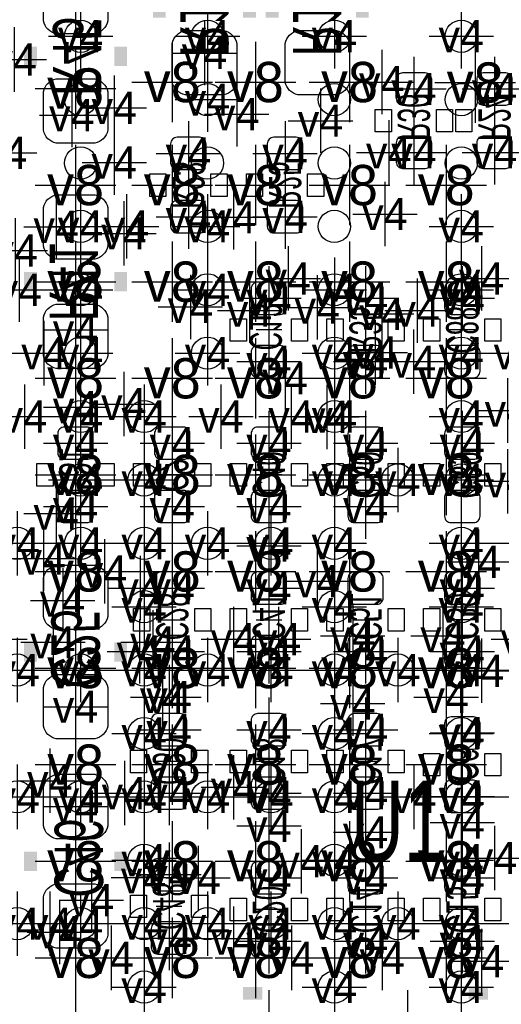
# Model space of a CAD drawing. Extents: x -64 to 356, y -42 to 255.
# Tile 11 of 31: x 14.75 to 18.54, y 8.5 to 16.27. Entities that reach past the tile are written whole.
import ezdxf
from ezdxf.enums import TextEntityAlignment as Align

# ---------------------------------------------------------------- set-up
doc = ezdxf.new("R2010")
doc.units = 0
for name, color, linetype in [('MA_NCLEGEND-1-2', 7, 'CONTINUOUS'), ('MA_NCLEGEND-14-15', 7, 'CONTINUOUS'), ('MA_NCLEGEND-15-16', 7, 'CONTINUOUS'), ('MA_NCLEGEND-2-3', 7, 'CONTINUOUS'), ('MA_NCLEGEND-3-14', 7, 'CONTINUOUS'), ('PG_SILKSCREEN_BOTTOM', 7, 'CONTINUOUS'), ('PIN_BOTTOM', 7, 'CONTINUOUS'), ('PIN_TOP', 7, 'CONTINUOUS'), ('RD_ASSEMBLY_BOTTOM', 7, 'CONTINUOUS'), ('RD_ASSEMBLY_TOP', 7, 'CONTINUOUS')]:
    doc.layers.add(name, color=color, linetype=linetype)

# ---------------------------------------------------------------- blocks, each defined once
blk = doc.blocks.new('FIGURE_CROSS')
for points in [[(0, 0.5), (0, -0.5)], [(-0.5, 0), (0.5, 0)]]:
    blk.add_lwpolyline(points)

msp = doc.modelspace()

# ---------------------------------------------------------------- linework, layer by layer
at = {"layer": 'PG_SILKSCREEN_BOTTOM', "const_width": 0.1016}
for points in [[(15.8496, 16.2814), (15.8496, 16.4338)], [(16.5608, 16.2814), (16.5608, 16.4338)], [(16.7386, 16.2814), (16.7386, 16.4338)], [(17.4498, 16.2814), (17.4498, 16.4338)], [(14.8336, 15.9004), (14.8336, 16.0528)], [(15.5448, 15.9004), (15.5448, 16.0528)], [(14.8336, 14.2748), (14.8336, 14.1224)], [(15.5448, 14.2748), (15.5448, 14.1224)], [(14.8336, 11.3538), (14.8336, 11.2014)], [(15.5448, 11.3538), (15.5448, 11.2014)], [(14.8336, 9.5504), (14.8336, 9.7028)], [(15.5448, 9.5504), (15.5448, 9.7028)], [(16.6624, 8.5852), (16.51, 8.5852)], [(18.288, 8.5852), (18.4404, 8.5852)]]:
    msp.add_lwpolyline(points, dxfattribs=at)
at = {"layer": 'PG_SILKSCREEN_BOTTOM'}
for points in [[(17.5514, 15.5575), (17.6784, 15.5575), (17.6784, 15.3797), (17.5514, 15.3797)], [(18.034, 15.5575), (18.161, 15.5575), (18.161, 15.3797), (18.034, 15.3797)], [(18.3134, 15.3797), (18.1864, 15.3797), (18.1864, 15.5575), (18.3134, 15.5575)], [(15.9004, 14.8717), (15.7734, 14.8717), (15.7734, 15.0495), (15.9004, 15.0495)], [(16.383, 14.8717), (16.256, 14.8717), (16.256, 15.0495), (16.383, 15.0495)], [(16.6624, 14.8717), (16.5354, 14.8717), (16.5354, 15.0495), (16.6624, 15.0495)], [(17.145, 14.8717), (17.018, 14.8717), (17.018, 15.0495), (17.145, 15.0495)], [(16.5354, 13.7287), (16.4084, 13.7287), (16.4084, 13.9065), (16.5354, 13.9065)], [(17.018, 13.7287), (16.891, 13.7287), (16.891, 13.9065), (17.018, 13.9065)], [(17.2974, 13.7287), (17.1704, 13.7287), (17.1704, 13.9065), (17.2974, 13.9065)], [(17.78, 13.7287), (17.653, 13.7287), (17.653, 13.9065), (17.78, 13.9065)], [(18.0594, 13.7287), (17.9324, 13.7287), (17.9324, 13.9065), (18.0594, 13.9065)], [(18.542, 13.7287), (18.415, 13.7287), (18.415, 13.9065), (18.542, 13.9065)], [(15.0114, 12.5857), (14.8844, 12.5857), (14.8844, 12.7635), (15.0114, 12.7635)], [(15.494, 12.5857), (15.367, 12.5857), (15.367, 12.7635), (15.494, 12.7635)], [(15.7734, 12.5857), (15.6464, 12.5857), (15.6464, 12.7635), (15.7734, 12.7635)], [(16.256, 12.5857), (16.129, 12.5857), (16.129, 12.7635), (16.256, 12.7635)], [(16.5354, 12.5857), (16.4084, 12.5857), (16.4084, 12.7635), (16.5354, 12.7635)], [(17.018, 12.5857), (16.891, 12.5857), (16.891, 12.7635), (17.018, 12.7635)], [(17.2974, 12.5857), (17.1704, 12.5857), (17.1704, 12.7635), (17.2974, 12.7635)], [(17.78, 12.5857), (17.653, 12.5857), (17.653, 12.7635), (17.78, 12.7635)], [(18.0594, 12.5857), (17.9324, 12.5857), (17.9324, 12.7635), (18.0594, 12.7635)], [(18.542, 12.5857), (18.415, 12.5857), (18.415, 12.7635), (18.542, 12.7635)], [(15.6464, 11.6205), (15.7734, 11.6205), (15.7734, 11.4427), (15.6464, 11.4427)], [(16.129, 11.6205), (16.256, 11.6205), (16.256, 11.4427), (16.129, 11.4427)], [(16.4084, 11.6205), (16.5354, 11.6205), (16.5354, 11.4427), (16.4084, 11.4427)], [(16.891, 11.6205), (17.018, 11.6205), (17.018, 11.4427), (16.891, 11.4427)], [(17.1704, 11.6205), (17.2974, 11.6205), (17.2974, 11.4427), (17.1704, 11.4427)], [(17.653, 11.6205), (17.78, 11.6205), (17.78, 11.4427), (17.653, 11.4427)], [(18.0594, 11.4427), (17.9324, 11.4427), (17.9324, 11.6205), (18.0594, 11.6205)], [(18.542, 11.4427), (18.415, 11.4427), (18.415, 11.6205), (18.542, 11.6205)], [(15.748, 10.3251), (15.621, 10.3251), (15.621, 10.5029), (15.748, 10.5029)], [(16.2306, 10.3251), (16.1036, 10.3251), (16.1036, 10.5029), (16.2306, 10.5029)], [(16.5354, 10.3251), (16.4084, 10.3251), (16.4084, 10.5029), (16.5354, 10.5029)], [(17.018, 10.3251), (16.891, 10.3251), (16.891, 10.5029), (17.018, 10.5029)], [(17.2974, 10.3251), (17.1704, 10.3251), (17.1704, 10.5029), (17.2974, 10.5029)], [(17.78, 10.3251), (17.653, 10.3251), (17.653, 10.5029), (17.78, 10.5029)], [(18.0594, 10.2997), (17.9324, 10.2997), (17.9324, 10.4775), (18.0594, 10.4775)], [(18.542, 10.2997), (18.415, 10.2997), (18.415, 10.4775), (18.542, 10.4775)], [(15.748, 9.1821), (15.621, 9.1821), (15.621, 9.3599), (15.748, 9.3599)], [(16.2306, 9.1821), (16.1036, 9.1821), (16.1036, 9.3599), (16.2306, 9.3599)], [(16.5354, 9.1567), (16.4084, 9.1567), (16.4084, 9.3345), (16.5354, 9.3345)], [(17.018, 9.1567), (16.891, 9.1567), (16.891, 9.3345), (17.018, 9.3345)], [(17.2974, 9.1567), (17.1704, 9.1567), (17.1704, 9.3345), (17.2974, 9.3345)], [(17.78, 9.1567), (17.653, 9.1567), (17.653, 9.3345), (17.78, 9.3345)], [(18.0594, 9.1567), (17.9324, 9.1567), (17.9324, 9.3345), (18.0594, 9.3345)], [(18.542, 9.1567), (18.415, 9.1567), (18.415, 9.3345), (18.542, 9.3345)]]:
    msp.add_lwpolyline(points, close=True, dxfattribs=at)
for points in [[(16.8148, 13.8176), (16.6116, 13.8176)], [(18.3388, 13.8176), (18.1356, 13.8176)], [(15.2908, 12.6746), (15.0876, 12.6746)], [(16.0528, 12.6746), (15.8496, 12.6746)], [(16.8148, 12.6746), (16.6116, 12.6746)], [(17.5768, 12.6746), (17.3736, 12.6746)], [(18.3388, 12.6746), (18.1356, 12.6746)], [(15.8496, 11.5316), (16.0528, 11.5316)], [(16.6116, 11.5316), (16.8148, 11.5316)], [(17.3736, 11.5316), (17.5768, 11.5316)], [(18.3388, 11.5316), (18.1356, 11.5316)], [(16.0274, 10.414), (15.8242, 10.414)], [(16.8148, 10.414), (16.6116, 10.414)], [(17.5768, 10.414), (17.3736, 10.414)], [(18.3388, 10.3886), (18.1356, 10.3886)], [(16.0274, 9.271), (15.8242, 9.271)], [(16.8148, 9.2456), (16.6116, 9.2456)], [(17.5768, 9.2456), (17.3736, 9.2456)], [(18.3388, 9.2456), (18.1356, 9.2456)]]:
    msp.add_lwpolyline(points, dxfattribs=at)
at = {"layer": 'PIN_BOTTOM'}
for points in [[(14.9352, 16.256), (14.9352, 16.5608, -0.294587), (15.0368, 16.6624), (15.3416, 16.6624, -0.294587), (15.4432, 16.5608), (15.4432, 16.256, -0.294587), (15.3416, 16.1544), (15.0368, 16.1544, -0.294587)], [(15.9512, 15.7734), (15.9512, 16.0782, -0.294587), (16.0528, 16.1798), (16.3576, 16.1798, -0.294587), (16.4592, 16.0782), (16.4592, 15.7734, -0.294587), (16.3576, 15.6718), (16.0528, 15.6718, -0.294587)], [(16.8402, 15.7734), (16.8402, 16.0782, -0.294587), (16.9418, 16.1798), (17.2466, 16.1798, -0.294587), (17.3482, 16.0782), (17.3482, 15.7734, -0.294587), (17.2466, 15.6718), (16.9418, 15.6718, -0.294587)], [(17.7673, 15.845536, 0.414214), (17.7165, 15.794736), (17.7165, 15.642336, 0.414214), (17.7673, 15.591536), (17.9451, 15.591536, 0.414214), (17.9959, 15.642336), (17.9959, 15.794736, 0.414214), (17.9451, 15.845536)], [(18.5801, 15.591536, 0.414214), (18.6309, 15.642336), (18.6309, 15.794736, 0.414214), (18.5801, 15.845536), (18.4023, 15.845536, 0.414214), (18.3515, 15.794736), (18.3515, 15.642336, 0.414214), (18.4023, 15.591536)], [(14.9352, 15.3924), (14.9352, 15.6972, -0.294587), (15.0368, 15.7988), (15.3416, 15.7988, -0.294587), (15.4432, 15.6972), (15.4432, 15.3924, -0.294587), (15.3416, 15.2908), (15.0368, 15.2908, -0.294587)], [(16.1671, 15.083536, 0.414214), (16.2179, 15.134336), (16.2179, 15.286736, 0.414214), (16.1671, 15.337536), (15.9893, 15.337536, 0.414214), (15.9385, 15.286736), (15.9385, 15.134336, 0.414214), (15.9893, 15.083536)], [(16.9291, 15.083536, 0.414214), (16.9799, 15.134336), (16.9799, 15.286736, 0.414214), (16.9291, 15.337536), (16.7513, 15.337536, 0.414214), (16.7005, 15.286736), (16.7005, 15.134336, 0.414214), (16.7513, 15.083536)], [(17.7673, 15.345664, 0.414214), (17.7165, 15.294864), (17.7165, 15.142464, 0.414214), (17.7673, 15.091664), (17.9451, 15.091664, 0.414214), (17.9959, 15.142464), (17.9959, 15.294864, 0.414214), (17.9451, 15.345664)], [(18.5801, 15.091664, 0.414214), (18.6309, 15.142464), (18.6309, 15.294864, 0.414214), (18.5801, 15.345664), (18.4023, 15.345664, 0.414214), (18.3515, 15.294864), (18.3515, 15.142464, 0.414214), (18.4023, 15.091664)], [(15.4432, 14.7828), (15.4432, 14.478, -0.294587), (15.3416, 14.3764), (15.0368, 14.3764, -0.294587), (14.9352, 14.478), (14.9352, 14.7828, -0.294587), (15.0368, 14.8844), (15.3416, 14.8844, -0.294587)], [(16.1671, 14.583664, 0.414214), (16.2179, 14.634464), (16.2179, 14.786864, 0.414214), (16.1671, 14.837664), (15.9893, 14.837664, 0.414214), (15.9385, 14.786864), (15.9385, 14.634464, 0.414214), (15.9893, 14.583664)], [(16.9291, 14.583664, 0.414214), (16.9799, 14.634464), (16.9799, 14.786864, 0.414214), (16.9291, 14.837664), (16.7513, 14.837664, 0.414214), (16.7005, 14.786864), (16.7005, 14.634464, 0.414214), (16.7513, 14.583664)], [(16.8021, 13.940536, 0.414214), (16.8529, 13.991336), (16.8529, 14.143736, 0.414214), (16.8021, 14.194536), (16.6243, 14.194536, 0.414214), (16.5735, 14.143736), (16.5735, 13.991336, 0.414214), (16.6243, 13.940536)], [(17.5641, 13.940536, 0.414214), (17.6149, 13.991336), (17.6149, 14.143736, 0.414214), (17.5641, 14.194536), (17.3863, 14.194536, 0.414214), (17.3355, 14.143736), (17.3355, 13.991336, 0.414214), (17.3863, 13.940536)], [(18.3261, 13.940536, 0.414214), (18.3769, 13.991336), (18.3769, 14.143736, 0.414214), (18.3261, 14.194536), (18.1483, 14.194536, 0.414214), (18.0975, 14.143736), (18.0975, 13.991336, 0.414214), (18.1483, 13.940536)], [(15.4432, 13.9192), (15.4432, 13.6144, -0.294587), (15.3416, 13.5128), (15.0368, 13.5128, -0.294587), (14.9352, 13.6144), (14.9352, 13.9192, -0.294587), (15.0368, 14.0208), (15.3416, 14.0208, -0.294587)], [(16.8021, 13.440664, 0.414214), (16.8529, 13.491464), (16.8529, 13.643864, 0.414214), (16.8021, 13.694664), (16.6243, 13.694664, 0.414214), (16.5735, 13.643864), (16.5735, 13.491464, 0.414214), (16.6243, 13.440664)], [(17.5641, 13.440664, 0.414214), (17.6149, 13.491464), (17.6149, 13.643864, 0.414214), (17.5641, 13.694664), (17.3863, 13.694664, 0.414214), (17.3355, 13.643864), (17.3355, 13.491464, 0.414214), (17.3863, 13.440664)], [(18.3261, 13.440664, 0.414214), (18.3769, 13.491464), (18.3769, 13.643864, 0.414214), (18.3261, 13.694664), (18.1483, 13.694664, 0.414214), (18.0975, 13.643864), (18.0975, 13.491464, 0.414214), (18.1483, 13.440664)], [(15.2781, 12.797536, 0.414214), (15.3289, 12.848336), (15.3289, 13.000736, 0.414214), (15.2781, 13.051536), (15.1003, 13.051536, 0.414214), (15.0495, 13.000736), (15.0495, 12.848336, 0.414214), (15.1003, 12.797536)], [(16.0401, 12.797536, 0.414214), (16.0909, 12.848336), (16.0909, 13.000736, 0.414214), (16.0401, 13.051536), (15.8623, 13.051536, 0.414214), (15.8115, 13.000736), (15.8115, 12.848336, 0.414214), (15.8623, 12.797536)], [(16.8021, 12.797536, 0.414214), (16.8529, 12.848336), (16.8529, 13.000736, 0.414214), (16.8021, 13.051536), (16.6243, 13.051536, 0.414214), (16.5735, 13.000736), (16.5735, 12.848336, 0.414214), (16.6243, 12.797536)], [(17.5641, 12.797536, 0.414214), (17.6149, 12.848336), (17.6149, 13.000736, 0.414214), (17.5641, 13.051536), (17.3863, 13.051536, 0.414214), (17.3355, 13.000736), (17.3355, 12.848336, 0.414214), (17.3863, 12.797536)], [(18.3261, 12.797536, 0.414214), (18.3769, 12.848336), (18.3769, 13.000736, 0.414214), (18.3261, 13.051536), (18.1483, 13.051536, 0.414214), (18.0975, 13.000736), (18.0975, 12.848336, 0.414214), (18.1483, 12.797536)], [(15.2781, 12.297664, 0.414214), (15.3289, 12.348464), (15.3289, 12.500864, 0.414214), (15.2781, 12.551664), (15.1003, 12.551664, 0.414214), (15.0495, 12.500864), (15.0495, 12.348464, 0.414214), (15.1003, 12.297664)], [(16.0401, 12.297664, 0.414214), (16.0909, 12.348464), (16.0909, 12.500864, 0.414214), (16.0401, 12.551664), (15.8623, 12.551664, 0.414214), (15.8115, 12.500864), (15.8115, 12.348464, 0.414214), (15.8623, 12.297664)], [(16.8021, 12.297664, 0.414214), (16.8529, 12.348464), (16.8529, 12.500864, 0.414214), (16.8021, 12.551664), (16.6243, 12.551664, 0.414214), (16.5735, 12.500864), (16.5735, 12.348464, 0.414214), (16.6243, 12.297664)], [(17.5641, 12.297664, 0.414214), (17.6149, 12.348464), (17.6149, 12.500864, 0.414214), (17.5641, 12.551664), (17.3863, 12.551664, 0.414214), (17.3355, 12.500864), (17.3355, 12.348464, 0.414214), (17.3863, 12.297664)], [(18.3261, 12.297664, 0.414214), (18.3769, 12.348464), (18.3769, 12.500864, 0.414214), (18.3261, 12.551664), (18.1483, 12.551664, 0.414214), (18.0975, 12.500864), (18.0975, 12.348464, 0.414214), (18.1483, 12.297664)], [(15.4432, 11.8618), (15.4432, 11.557, -0.294587), (15.3416, 11.4554), (15.0368, 11.4554, -0.294587), (14.9352, 11.557), (14.9352, 11.8618, -0.294587), (15.0368, 11.9634), (15.3416, 11.9634, -0.294587)], [(15.8623, 11.908536, 0.414214), (15.8115, 11.857736), (15.8115, 11.705336, 0.414214), (15.8623, 11.654536), (16.0401, 11.654536, 0.414214), (16.0909, 11.705336), (16.0909, 11.857736, 0.414214), (16.0401, 11.908536)], [(16.6243, 11.908536, 0.414214), (16.5735, 11.857736), (16.5735, 11.705336, 0.414214), (16.6243, 11.654536), (16.8021, 11.654536, 0.414214), (16.8529, 11.705336), (16.8529, 11.857736, 0.414214), (16.8021, 11.908536)], [(17.3863, 11.908536, 0.414214), (17.3355, 11.857736), (17.3355, 11.705336, 0.414214), (17.3863, 11.654536), (17.5641, 11.654536, 0.414214), (17.6149, 11.705336), (17.6149, 11.857736, 0.414214), (17.5641, 11.908536)], [(18.3261, 11.654536, 0.414214), (18.3769, 11.705336), (18.3769, 11.857736, 0.414214), (18.3261, 11.908536), (18.1483, 11.908536, 0.414214), (18.0975, 11.857736), (18.0975, 11.705336, 0.414214), (18.1483, 11.654536)], [(15.8623, 11.408664, 0.414214), (15.8115, 11.357864), (15.8115, 11.205464, 0.414214), (15.8623, 11.154664), (16.0401, 11.154664, 0.414214), (16.0909, 11.205464), (16.0909, 11.357864, 0.414214), (16.0401, 11.408664)], [(16.6243, 11.408664, 0.414214), (16.5735, 11.357864), (16.5735, 11.205464, 0.414214), (16.6243, 11.154664), (16.8021, 11.154664, 0.414214), (16.8529, 11.205464), (16.8529, 11.357864, 0.414214), (16.8021, 11.408664)], [(17.3863, 11.408664, 0.414214), (17.3355, 11.357864), (17.3355, 11.205464, 0.414214), (17.3863, 11.154664), (17.5641, 11.154664, 0.414214), (17.6149, 11.205464), (17.6149, 11.357864, 0.414214), (17.5641, 11.408664)], [(18.3261, 11.154664, 0.414214), (18.3769, 11.205464), (18.3769, 11.357864, 0.414214), (18.3261, 11.408664), (18.1483, 11.408664, 0.414214), (18.0975, 11.357864), (18.0975, 11.205464, 0.414214), (18.1483, 11.154664)], [(15.4432, 10.9982), (15.4432, 10.6934, -0.294587), (15.3416, 10.5918), (15.0368, 10.5918, -0.294587), (14.9352, 10.6934), (14.9352, 10.9982, -0.294587), (15.0368, 11.0998), (15.3416, 11.0998, -0.294587)], [(16.0147, 10.536936, 0.414214), (16.0655, 10.587736), (16.0655, 10.740136, 0.414214), (16.0147, 10.790936), (15.8369, 10.790936, 0.414214), (15.7861, 10.740136), (15.7861, 10.587736, 0.414214), (15.8369, 10.536936)], [(16.8021, 10.536936, 0.414214), (16.8529, 10.587736), (16.8529, 10.740136, 0.414214), (16.8021, 10.790936), (16.6243, 10.790936, 0.414214), (16.5735, 10.740136), (16.5735, 10.587736, 0.414214), (16.6243, 10.536936)], [(17.5641, 10.536936, 0.414214), (17.6149, 10.587736), (17.6149, 10.740136, 0.414214), (17.5641, 10.790936), (17.3863, 10.790936, 0.414214), (17.3355, 10.740136), (17.3355, 10.587736, 0.414214), (17.3863, 10.536936)], [(18.3261, 10.511536, 0.414214), (18.3769, 10.562336), (18.3769, 10.714736, 0.414214), (18.3261, 10.765536), (18.1483, 10.765536, 0.414214), (18.0975, 10.714736), (18.0975, 10.562336, 0.414214), (18.1483, 10.511536)], [(14.9352, 9.906), (14.9352, 10.2108, -0.294587), (15.0368, 10.3124), (15.3416, 10.3124, -0.294587), (15.4432, 10.2108), (15.4432, 9.906, -0.294587), (15.3416, 9.8044), (15.0368, 9.8044, -0.294587)], [(16.0147, 10.037064, 0.414214), (16.0655, 10.087864), (16.0655, 10.240264, 0.414214), (16.0147, 10.291064), (15.8369, 10.291064, 0.414214), (15.7861, 10.240264), (15.7861, 10.087864, 0.414214), (15.8369, 10.037064)], [(16.8021, 10.037064, 0.414214), (16.8529, 10.087864), (16.8529, 10.240264, 0.414214), (16.8021, 10.291064), (16.6243, 10.291064, 0.414214), (16.5735, 10.240264), (16.5735, 10.087864, 0.414214), (16.6243, 10.037064)], [(17.5641, 10.037064, 0.414214), (17.6149, 10.087864), (17.6149, 10.240264, 0.414214), (17.5641, 10.291064), (17.3863, 10.291064, 0.414214), (17.3355, 10.240264), (17.3355, 10.087864, 0.414214), (17.3863, 10.037064)], [(18.3261, 10.011664, 0.414214), (18.3769, 10.062464), (18.3769, 10.214864, 0.414214), (18.3261, 10.265664), (18.1483, 10.265664, 0.414214), (18.0975, 10.214864), (18.0975, 10.062464, 0.414214), (18.1483, 10.011664)], [(16.0147, 9.393936, 0.414214), (16.0655, 9.444736), (16.0655, 9.597136, 0.414214), (16.0147, 9.647936), (15.8369, 9.647936, 0.414214), (15.7861, 9.597136), (15.7861, 9.444736, 0.414214), (15.8369, 9.393936)], [(16.8021, 9.368536, 0.414214), (16.8529, 9.419336), (16.8529, 9.571736, 0.414214), (16.8021, 9.622536), (16.6243, 9.622536, 0.414214), (16.5735, 9.571736), (16.5735, 9.419336, 0.414214), (16.6243, 9.368536)], [(17.5641, 9.368536, 0.414214), (17.6149, 9.419336), (17.6149, 9.571736, 0.414214), (17.5641, 9.622536), (17.3863, 9.622536, 0.414214), (17.3355, 9.571736), (17.3355, 9.419336, 0.414214), (17.3863, 9.368536)], [(18.3261, 9.368536, 0.414214), (18.3769, 9.419336), (18.3769, 9.571736, 0.414214), (18.3261, 9.622536), (18.1483, 9.622536, 0.414214), (18.0975, 9.571736), (18.0975, 9.419336, 0.414214), (18.1483, 9.368536)], [(14.9352, 9.0424), (14.9352, 9.3472, -0.294587), (15.0368, 9.4488), (15.3416, 9.4488, -0.294587), (15.4432, 9.3472), (15.4432, 9.0424, -0.294587), (15.3416, 8.9408), (15.0368, 8.9408, -0.294587)], [(16.0147, 8.894064, 0.414214), (16.0655, 8.944864), (16.0655, 9.097264, 0.414214), (16.0147, 9.148064), (15.8369, 9.148064, 0.414214), (15.7861, 9.097264), (15.7861, 8.944864, 0.414214), (15.8369, 8.894064)], [(16.8021, 8.868664, 0.414214), (16.8529, 8.919464), (16.8529, 9.071864, 0.414214), (16.8021, 9.122664), (16.6243, 9.122664, 0.414214), (16.5735, 9.071864), (16.5735, 8.919464, 0.414214), (16.6243, 8.868664)], [(17.5641, 8.868664, 0.414214), (17.6149, 8.919464), (17.6149, 9.071864, 0.414214), (17.5641, 9.122664), (17.3863, 9.122664, 0.414214), (17.3355, 9.071864), (17.3355, 8.919464, 0.414214), (17.3863, 8.868664)], [(18.3261, 8.868664, 0.414214), (18.3769, 8.919464), (18.3769, 9.071864, 0.414214), (18.3261, 9.122664), (18.1483, 9.122664, 0.414214), (18.0975, 9.071864), (18.0975, 8.919464, 0.414214), (18.1483, 8.868664)]]:
    msp.add_lwpolyline(points, format="xyb", close=True, dxfattribs=at)
at = {"layer": 'PIN_TOP'}
for centre in [(15.229078, 16.134588), (16.229076, 16.134588), (17.229074, 16.134588), (18.229326, 16.134588), (15.229078, 15.634716), (16.229076, 15.634716), (17.229074, 15.634716), (18.229326, 15.634716), (15.229078, 15.13459), (16.229076, 15.13459), (17.229074, 15.13459), (18.229326, 15.13459), (15.229078, 14.634718), (16.229076, 14.634718), (17.229074, 14.634718), (18.229326, 14.634718), (15.229078, 14.134592), (16.229076, 14.134592), (17.229074, 14.134592), (18.229326, 14.134592), (15.229078, 13.63472), (16.229076, 13.63472), (17.229074, 13.63472), (18.229326, 13.63472), (15.229078, 13.134594), (15.729204, 13.134594), (17.229074, 13.134594), (18.229326, 13.134594), (15.229078, 12.634722), (15.729204, 12.634722), (17.229074, 12.634722), (17.7292, 12.634722), (18.229326, 12.634722), (14.729206, 12.134596), (15.229078, 12.134596), (15.729204, 12.134596), (16.229076, 12.134596), (16.729202, 12.134596), (17.229074, 12.134596), (18.229326, 12.134596), (15.729204, 11.634724), (17.229074, 11.634724), (18.229326, 11.634724), (14.729206, 11.134598), (15.229078, 11.134598), (15.729204, 11.134598), (16.229076, 11.134598), (16.729202, 11.134598), (17.229074, 11.134598), (17.7292, 11.134598), (18.229326, 11.134598), (15.729204, 10.634726), (17.229074, 10.634726), (18.229326, 10.634726), (14.729206, 10.1346), (15.229078, 10.1346), (15.729204, 10.1346), (16.229076, 10.1346), (16.729202, 10.1346), (17.229074, 10.1346), (18.229326, 10.1346), (15.729204, 9.634474), (17.229074, 9.634474), (18.229326, 9.634474), (14.729206, 9.134602), (15.229078, 9.134602), (15.729204, 9.134602), (16.229076, 9.134602), (16.729202, 9.134602), (17.229074, 9.134602), (17.7292, 9.134602), (18.229326, 9.134602), (15.729204, 8.634476), (17.229074, 8.634476), (18.229326, 8.634476)]:
    msp.add_circle(centre, 0.127, dxfattribs=at)

# ---------------------------------------------------------------- block references
at = {"layer": 'MA_NCLEGEND-1-2', "xscale": 0.508, "yscale": 0.508}
for p in [(15.229078, 16.134588), (16.229076, 16.134588), (17.229074, 16.134588), (18.229326, 16.134588), (16.229076, 15.634716), (15.494, 15.5702), (14.6304, 15.2146), (15.494, 15.1384), (15.229078, 14.634718), (16.229076, 14.634718), (18.229326, 14.634718), (15.229078, 14.134592), (16.229076, 14.134592), (17.229074, 14.134592), (18.229326, 14.134592), (15.229078, 13.63472), (16.229076, 13.63472), (17.229074, 13.63472), (18.229326, 13.63472), (15.229078, 13.134594), (15.729204, 13.134594), (17.229074, 13.134594), (18.229326, 13.134594), (15.229078, 12.634722), (15.729204, 12.634722), (17.229074, 12.634722), (17.7292, 12.634722), (18.229326, 12.634722), (14.729206, 12.134596), (15.229078, 12.134596), (15.729204, 12.134596), (16.229076, 12.134596), (16.729202, 12.134596), (17.229074, 12.134596), (18.229326, 12.134596), (18.729198, 12.134596), (15.729204, 11.634724), (17.229074, 11.634724), (18.229326, 11.634724), (14.729206, 11.134598), (15.229078, 11.134598), (15.729204, 11.134598), (16.229076, 11.134598), (16.729202, 11.134598), (17.229074, 11.134598), (17.7292, 11.134598), (18.229326, 11.134598), (18.729198, 11.134598), (15.729204, 10.634726), (17.229074, 10.634726), (18.229326, 10.634726), (14.729206, 10.1346), (15.229078, 10.1346), (15.729204, 10.1346), (16.229076, 10.1346), (16.729202, 10.1346), (17.229074, 10.1346), (18.229326, 10.1346), (18.729198, 10.1346), (15.729204, 9.634474), (17.229074, 9.634474), (18.229326, 9.634474), (14.729206, 9.134602), (15.229078, 9.134602), (15.729204, 9.134602), (16.229076, 9.134602), (16.729202, 9.134602), (17.229074, 9.134602), (17.7292, 9.134602), (18.229326, 9.134602), (18.729198, 9.134602), (15.729204, 8.634476), (17.229074, 8.634476), (18.229326, 8.634476)]:
    msp.add_blockref('FIGURE_CROSS', p, dxfattribs=at)
at = {"layer": 'MA_NCLEGEND-14-15', "xscale": 0.508, "yscale": 0.508}
for p in [(16.2052, 16.002), (14.7066, 15.9512), (17.8562, 15.718536), (17.1196, 15.4686), (17.657064, 15.218664), (18.4912, 15.218664), (16.0782, 14.710664), (16.8402, 14.710664), (15.5702, 14.5796), (14.713712, 14.444218), (16.8656, 14.224), (18.3896, 14.224), (17.6022, 13.9446), (17.852136, 13.567664), (16.8402, 13.4366), (15.1892, 13.208), (15.5702, 13.2334), (17.1704, 13.1318), (18.5928, 13.1826), (15.1892, 12.424664), (15.9512, 12.424664), (16.7132, 12.424664), (17.4752, 12.424664), (16.7132, 12.1158), (18.3642, 11.9888), (17.0942, 11.8364), (15.6972, 11.781536), (15.0876, 11.684), (14.5542, 11.3792), (15.693136, 11.281664), (18.3896, 11.129264), (15.9258, 10.922), (15.9258, 10.663936), (16.7132, 10.663936), (17.4752, 10.663936), (18.2372, 10.638536), (15.574264, 10.164064), (17.8562, 10.1346), (18.2372, 9.9314), (16.7132, 9.906), (17.4752, 9.8552), (16.1544, 9.495536), (15.31366, 9.31926), (15.0622, 9.0678), (15.4686, 8.8646), (16.891, 8.8646), (17.606264, 8.8646), (18.3896, 8.8392), (17.8054, 8.3566)]:
    msp.add_blockref('FIGURE_CROSS', p, dxfattribs=at)
at = {"layer": 'MA_NCLEGEND-15-16', "xscale": 0.508, "yscale": 0.508}
for p in [(15.1892, 16.4084), (16.2052, 16.002), (14.7066, 15.9512), (17.8562, 15.718536), (18.4912, 15.718536), (15.159736, 15.512542), (16.0782, 15.210536), (16.8402, 15.210536), (17.8562, 15.218664), (18.4912, 15.218664), (16.0782, 14.710664), (16.8402, 14.710664), (15.0368, 14.6304), (16.7132, 14.067536), (17.4752, 14.067536), (18.2372, 14.067536), (15.1892, 13.8176), (16.7132, 13.567664), (17.4752, 13.567664), (15.1892, 12.924536), (15.9512, 12.924536), (16.7132, 12.924536), (17.4752, 12.924536), (18.2372, 12.924536), (15.1892, 12.424664), (15.9512, 12.424664), (16.7132, 12.424664), (17.4752, 12.424664), (15.9512, 11.781536), (16.7132, 11.781536), (18.2372, 11.781536), (15.0876, 11.684), (15.9512, 11.281664), (16.7132, 11.281664), (17.4752, 11.281664), (18.2372, 11.281664), (15.1892, 10.8458), (15.9258, 10.663936), (16.7132, 10.663936), (17.4752, 10.663936), (18.2372, 10.638536), (15.9258, 10.164064), (16.7132, 10.164064), (17.4752, 10.164064), (18.2372, 10.138664), (15.1892, 10.0584), (15.9258, 9.520936), (16.7132, 9.495536), (17.4752, 9.495536), (18.2372, 9.495536), (15.31366, 9.31926), (15.0622, 9.0678), (15.9258, 9.021064), (16.7132, 8.995664), (17.4752, 8.995664), (18.2372, 8.995664), (14.5542, 8.352536), (15.1892, 8.352536), (17.8054, 8.3566)]:
    msp.add_blockref('FIGURE_CROSS', p, dxfattribs=at)
at = {"layer": 'MA_NCLEGEND-2-3', "xscale": 0.508, "yscale": 0.508}
for p in [(17.6022, 15.7734), (15.494, 15.5702), (16.4592, 15.5194), (14.6304, 15.2146), (15.494, 15.1384), (16.4338, 14.7066), (17.6276, 14.732), (15.591282, 14.634718), (18.229326, 14.634718), (14.745208, 14.134592), (16.094202, 13.999718), (16.5608, 13.97), (17.0942, 13.9954), (17.8816, 13.97), (14.94028, 13.63472), (17.5514, 13.6398), (18.66392, 13.63472), (14.785594, 13.134594), (15.729204, 13.134594), (16.334994, 13.134594), (16.887952, 13.134594), (18.229326, 13.134594), (15.729204, 12.634722), (17.7292, 12.634722), (18.5928, 12.6238), (15.0368, 12.3698), (15.729204, 12.134596), (16.229076, 12.134596), (16.729202, 12.134596), (17.229074, 12.134596), (18.229326, 12.134596), (14.9352, 12.0142), (15.4178, 11.9126), (17.3736, 11.4046), (18.0848, 11.4046), (15.0114, 11.3538), (15.7988, 11.3538), (16.4338, 11.3792), (16.7894, 11.3792), (18.7198, 11.3792), (17.7292, 11.134598), (15.875, 10.922), (17.3736, 10.8712), (18.1102, 10.922), (15.729204, 10.634726), (14.986, 10.2616), (16.4338, 10.2108), (15.229078, 10.1346), (15.729204, 10.1346), (16.729202, 10.1346), (17.229074, 10.1346), (18.229326, 10.1346), (18.729198, 10.1346), (16.9672, 9.6266), (18.4912, 9.652), (15.724886, 9.4996), (14.986, 9.134602), (15.729204, 9.134602), (16.729202, 9.134602), (17.229074, 9.134602), (17.7292, 9.134602), (18.229326, 9.134602), (18.729198, 9.134602), (16.4338, 9.017), (15.729204, 8.634476), (17.229074, 8.634476), (18.229326, 8.634476), (16.7132, 8.3566)]:
    msp.add_blockref('FIGURE_CROSS', p, dxfattribs=at)
at = {"layer": 'MA_NCLEGEND-3-14', "xscale": 0.635, "yscale": 0.635}
for p in [(15.9512, 15.7734), (16.60652, 15.7734), (17.3482, 15.7734), (18.3388, 15.769336), (15.1892, 15.7226), (15.1892, 14.9606), (15.9512, 14.9606), (16.60652, 14.9606), (17.3482, 14.9606), (18.1102, 14.9606), (15.1892, 14.1986), (15.9512, 14.1986), (16.60652, 14.1986), (17.3482, 14.1986), (18.1102, 14.1986), (15.1892, 13.4366), (15.9512, 13.4366), (16.60652, 13.4366), (17.3482, 13.4366), (18.1102, 13.4366), (15.1892, 12.6746), (15.9512, 12.6746), (16.60652, 12.6746), (17.3482, 12.6746), (18.1102, 12.6746), (15.1892, 11.9126), (15.9512, 11.9126), (16.60652, 11.9126), (17.3482, 11.9126), (18.1102, 11.9126), (15.1892, 11.1506), (15.9512, 11.1506), (16.60652, 11.1506), (17.3482, 11.1506), (18.1102, 11.1506), (15.1892, 10.3886), (15.9512, 10.3886), (16.60652, 10.3886), (17.3482, 10.3886), (18.1102, 10.3886), (15.1892, 9.6266), (15.9512, 9.6266), (16.60652, 9.6266), (17.3482, 9.6266), (18.1102, 9.6266), (15.1892, 8.8646), (15.9512, 8.8646), (16.60652, 8.8646), (17.3482, 8.8646), (18.1102, 8.8646)]:
    msp.add_blockref('FIGURE_CROSS', p, dxfattribs=at)

# ---------------------------------------------------------------- texts
at = {"layer": 'MA_NCLEGEND-1-2'}
for p in [(15.229078, 16.134588), (16.229076, 16.134588), (17.229074, 16.134588), (18.229326, 16.134588), (15.494, 15.5702), (16.229076, 15.634716), (14.6304, 15.2146), (15.494, 15.1384), (15.229078, 14.634718), (16.229076, 14.634718), (18.229326, 14.634718), (15.229078, 14.134592), (16.229076, 14.134592), (17.229074, 14.134592), (18.229326, 14.134592), (15.229078, 13.63472), (16.229076, 13.63472), (17.229074, 13.63472), (18.229326, 13.63472), (15.229078, 13.134594), (15.729204, 13.134594), (17.229074, 13.134594), (18.229326, 13.134594), (15.229078, 12.634722), (15.729204, 12.634722), (17.229074, 12.634722), (17.7292, 12.634722), (18.229326, 12.634722), (14.729206, 12.134596), (15.229078, 12.134596), (15.729204, 12.134596), (16.229076, 12.134596), (16.729202, 12.134596), (17.229074, 12.134596), (18.229326, 12.134596), (15.729204, 11.634724), (17.229074, 11.634724), (18.229326, 11.634724), (14.729206, 11.134598), (15.229078, 11.134598), (15.729204, 11.134598), (16.229076, 11.134598), (16.729202, 11.134598), (17.229074, 11.134598), (17.7292, 11.134598), (18.229326, 11.134598), (15.729204, 10.634726), (17.229074, 10.634726), (18.229326, 10.634726), (14.729206, 10.1346), (15.229078, 10.1346), (15.729204, 10.1346), (16.229076, 10.1346), (16.729202, 10.1346), (17.229074, 10.1346), (18.229326, 10.1346), (15.729204, 9.634474), (17.229074, 9.634474), (18.229326, 9.634474), (14.729206, 9.134602), (15.229078, 9.134602), (15.729204, 9.134602), (16.229076, 9.134602), (16.729202, 9.134602), (17.229074, 9.134602), (17.7292, 9.134602), (18.229326, 9.134602), (15.729204, 8.634476), (17.229074, 8.634476), (18.229326, 8.634476)]:
    msp.add_text('v4', height=0.254, dxfattribs=at).set_placement(p, align=Align.MIDDLE_CENTER)
at = {"layer": 'MA_NCLEGEND-14-15'}
for p in [(14.7066, 15.9512), (16.2052, 16.002), (17.8562, 15.718536), (17.1196, 15.4686), (17.657064, 15.218664), (18.4912, 15.218664), (16.0782, 14.710664), (16.8402, 14.710664), (15.5702, 14.5796), (14.713712, 14.444218), (16.8656, 14.224), (18.3896, 14.224), (17.6022, 13.9446), (17.852136, 13.567664), (16.8402, 13.4366), (15.5702, 13.2334), (15.1892, 13.208), (18.5928, 13.1826), (17.1704, 13.1318), (15.1892, 12.424664), (15.9512, 12.424664), (16.7132, 12.424664), (17.4752, 12.424664), (16.7132, 12.1158), (18.3642, 11.9888), (17.0942, 11.8364), (15.6972, 11.781536), (15.0876, 11.684), (15.693136, 11.281664), (18.3896, 11.129264), (15.9258, 10.922), (15.9258, 10.663936), (16.7132, 10.663936), (17.4752, 10.663936), (18.2372, 10.638536), (15.574264, 10.164064), (17.8562, 10.1346), (16.7132, 9.906), (18.2372, 9.9314), (17.4752, 9.8552), (16.1544, 9.495536), (15.31366, 9.31926), (15.0622, 9.0678), (15.4686, 8.8646), (16.891, 8.8646), (17.606264, 8.8646), (18.3896, 8.8392)]:
    msp.add_text('v4', height=0.254, dxfattribs=at).set_placement(p, align=Align.MIDDLE_CENTER)
at = {"layer": 'MA_NCLEGEND-15-16'}
for p in [(14.7066, 15.9512), (16.2052, 16.002), (17.8562, 15.718536), (18.4912, 15.718536), (15.159736, 15.512542), (16.0782, 15.210536), (16.8402, 15.210536), (17.8562, 15.218664), (18.4912, 15.218664), (16.0782, 14.710664), (16.8402, 14.710664), (15.0368, 14.6304), (16.7132, 14.067536), (17.4752, 14.067536), (18.2372, 14.067536), (15.1892, 13.8176), (16.7132, 13.567664), (17.4752, 13.567664), (15.1892, 12.924536), (15.9512, 12.924536), (16.7132, 12.924536), (17.4752, 12.924536), (18.2372, 12.924536), (15.1892, 12.424664), (15.9512, 12.424664), (16.7132, 12.424664), (17.4752, 12.424664), (15.9512, 11.781536), (16.7132, 11.781536), (18.2372, 11.781536), (15.0876, 11.684), (15.9512, 11.281664), (16.7132, 11.281664), (17.4752, 11.281664), (18.2372, 11.281664), (15.1892, 10.8458), (15.9258, 10.663936), (16.7132, 10.663936), (17.4752, 10.663936), (18.2372, 10.638536), (15.9258, 10.164064), (16.7132, 10.164064), (17.4752, 10.164064), (18.2372, 10.138664), (15.1892, 10.0584), (15.9258, 9.520936), (16.7132, 9.495536), (17.4752, 9.495536), (18.2372, 9.495536), (15.31366, 9.31926), (15.0622, 9.0678), (15.9258, 9.021064), (16.7132, 8.995664), (17.4752, 8.995664), (18.2372, 8.995664)]:
    msp.add_text('v4', height=0.254, dxfattribs=at).set_placement(p, align=Align.MIDDLE_CENTER)
at = {"layer": 'MA_NCLEGEND-2-3'}
for p in [(17.6022, 15.7734), (15.494, 15.5702), (16.4592, 15.5194), (14.6304, 15.2146), (15.494, 15.1384), (17.6276, 14.732), (15.591282, 14.634718), (16.4338, 14.7066), (18.229326, 14.634718), (14.745208, 14.134592), (16.094202, 13.999718), (16.5608, 13.97), (17.0942, 13.9954), (17.8816, 13.97), (14.94028, 13.63472), (17.5514, 13.6398), (18.66392, 13.63472), (14.785594, 13.134594), (15.729204, 13.134594), (16.334994, 13.134594), (16.887952, 13.134594), (18.229326, 13.134594), (15.729204, 12.634722), (17.7292, 12.634722), (18.5928, 12.6238), (15.0368, 12.3698), (15.729204, 12.134596), (16.229076, 12.134596), (16.729202, 12.134596), (17.229074, 12.134596), (18.229326, 12.134596), (14.9352, 12.0142), (15.4178, 11.9126), (16.4338, 11.3792), (16.7894, 11.3792), (17.3736, 11.4046), (18.0848, 11.4046), (18.7198, 11.3792), (15.0114, 11.3538), (15.7988, 11.3538), (17.7292, 11.134598), (15.875, 10.922), (18.1102, 10.922), (17.3736, 10.8712), (15.729204, 10.634726), (14.986, 10.2616), (16.4338, 10.2108), (15.229078, 10.1346), (15.729204, 10.1346), (16.729202, 10.1346), (17.229074, 10.1346), (18.229326, 10.1346), (16.9672, 9.6266), (18.4912, 9.652), (15.724886, 9.4996), (14.986, 9.134602), (15.729204, 9.134602), (16.729202, 9.134602), (17.229074, 9.134602), (17.7292, 9.134602), (18.229326, 9.134602), (16.4338, 9.017), (15.729204, 8.634476), (17.229074, 8.634476), (18.229326, 8.634476)]:
    msp.add_text('v4', height=0.254, dxfattribs=at).set_placement(p, align=Align.MIDDLE_CENTER)
at = {"layer": 'MA_NCLEGEND-3-14'}
for p in [(15.9512, 15.7734), (16.60652, 15.7734), (17.3482, 15.7734), (18.3388, 15.769336), (15.1892, 15.7226), (15.1892, 14.9606), (15.9512, 14.9606), (16.60652, 14.9606), (17.3482, 14.9606), (18.1102, 14.9606), (15.1892, 14.1986), (15.9512, 14.1986), (16.60652, 14.1986), (17.3482, 14.1986), (18.1102, 14.1986), (15.1892, 13.4366), (15.9512, 13.4366), (16.60652, 13.4366), (17.3482, 13.4366), (18.1102, 13.4366), (15.1892, 12.6746), (15.9512, 12.6746), (16.60652, 12.6746), (17.3482, 12.6746), (18.1102, 12.6746), (15.1892, 11.9126), (15.9512, 11.9126), (16.60652, 11.9126), (17.3482, 11.9126), (18.1102, 11.9126), (15.1892, 11.1506), (15.9512, 11.1506), (16.60652, 11.1506), (17.3482, 11.1506), (18.1102, 11.1506), (15.1892, 10.3886), (15.9512, 10.3886), (16.60652, 10.3886), (17.3482, 10.3886), (18.1102, 10.3886), (15.1892, 9.6266), (15.9512, 9.6266), (16.60652, 9.6266), (17.3482, 9.6266), (18.1102, 9.6266), (15.1892, 8.8646), (15.9512, 8.8646), (16.60652, 8.8646), (17.3482, 8.8646), (18.1102, 8.8646)]:
    msp.add_text('v8', height=0.3175, dxfattribs=at).set_placement(p, align=Align.MIDDLE_CENTER)
at = {"layer": 'RD_ASSEMBLY_BOTTOM', "text_generation_flag": 2}
for s, height, width, p in [('R162', 0.381, 0.666667, (16.0147, 16.383)), ('R161', 0.381, 0.666667, (16.9037, 16.383)), ('R45', 0.381, 0.666667, (15.0114, 15.9766)), ('R36', 0.254, 0.6, (17.7292, 15.494)), ('R24', 0.254, 0.6, (18.3642, 15.494)), ('R23', 0.254, 0.6, (15.9512, 14.9606)), ('R25', 0.254, 0.6, (16.7132, 14.9606)), ('R41', 0.381, 0.666667, (14.986, 14.1986)), ('C13', 0.254, 0.6, (16.5608, 13.843)), ('R35', 0.254, 0.6, (17.3482, 13.8176)), ('C88', 0.254, 0.6, (18.1102, 13.8176)), ('C31', 0.254, 0.6, (15.0622, 12.7)), ('C40', 0.254, 0.6, (16.5862, 12.6746)), ('C50', 0.254, 0.6, (17.3482, 12.6746)), ('C89', 0.254, 0.6, (18.1356, 12.6746)), ('C2', 0.254, 0.6, (15.8242, 12.6746)), ('C28', 0.254, 0.6, (15.8242, 11.557)), ('C41', 0.254, 0.6, (16.5862, 11.557)), ('C51', 0.254, 0.6, (17.3482, 11.557)), ('C39', 0.254, 0.6, (18.1102, 11.557)), ('C25', 0.381, 0.666667, (14.9987, 11.303)), ('C30', 0.254, 0.6, (15.7988, 10.414)), ('C18', 0.254, 0.6, (16.5862, 10.414)), ('C17', 0.254, 0.6, (17.3482, 10.414)), ('C6', 0.254, 0.6, (18.1102, 10.3886)), ('C46', 0.381, 0.666667, (15.0241, 9.652)), ('C48', 0.254, 0.6, (15.7988, 9.271)), ('C20', 0.254, 0.6, (16.5862, 9.2456)), ('C14', 0.254, 0.6, (17.3482, 9.2456)), ('C15', 0.254, 0.6, (18.1102, 9.2456))]:
    msp.add_text(s, height=height, rotation=270, dxfattribs=dict(at, width=width)).set_placement(p, align=Align.CENTER)
at = {"layer": 'RD_ASSEMBLY_TOP', "width": 0.68}
msp.add_text('U1', height=0.635, dxfattribs=at).set_placement((17.7292, 9.6266), align=Align.CENTER)

doc.saveas('drawing.dxf')
